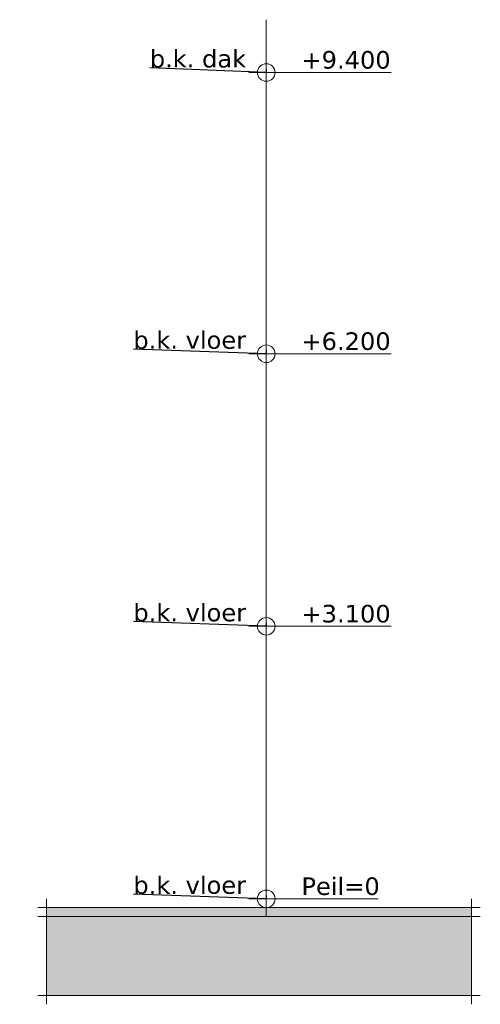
# Model space of a CAD drawing. Header units: millimetres. Extents: x -25778 to 297771, y -21930 to 17454.
# Tile 48 of 109: x 215360 to 220600, y -19929 to -8729. Entities that reach past the tile are written whole.
import ezdxf

# ---------------------------------------------------------------- set-up
doc = ezdxf.new("R2010")
doc.units = ezdxf.units.MM
doc.header["$MEASUREMENT"] = 0
for name, color, linetype in [('00 2D tek aankleding', 7, 'Continuous'), ('00 2D tek aankleding 2D arcering', 7, 'Continuous'), ('Tekst_dim 1_ 100 .DO', 7, 'Continuous'), ('Tekst_dim Algemeen', 7, 'Continuous')]:
    doc.layers.add(name, color=color, linetype=linetype)
doc.styles.add('GENERATED_STYLE_1', font='verdana.ttf')
doc.dimstyles.new('GENERATED_STYLE__1', dxfattribs={"dimtxt": 0.18, "dimasz": 76, "dimexe": 0.18, "dimexo": 0.0625, "dimgap": 0, "dimtad": 0, "dimtih": 1, "dimtoh": 1, "dimdec": 4, "dimzin": 0, "dimdsep": 46, "dimcen": 0.09, "dimadec": 0, "dimazin": 0, "dimtfac": 1, "dimtdec": 4, "dimtmove": 0, "dimatfit": 3, "dimldrblk": 'ARROWHEAD_0', "dimfxl": 1, "dimtolj": 1, "dimtzin": 0, "dimarcsym": 0})

# ---------------------------------------------------------------- blocks, each defined once
blk = doc.blocks.new('Strook maaiveld[13]_5', base_point=(215665, -19829))
at = {"layer": '00 2D tek aankleding 2D arcering', "linetype": 'Continuous', "lineweight": 0, "true_color": 0xffffff}
blk.add_hatch(color=7, dxfattribs=at).paths.add_polyline_path([(215665, -18929), (220500, -18929), (220500, -18829), (215665, -18829)])
at = {"layer": '00 2D tek aankleding 2D arcering', "linetype": 'Continuous', "lineweight": 0, "true_color": 0x000000}
blk.add_hatch(color=18, dxfattribs=at).paths.add_polyline_path([(215665, -19829), (220500, -19829), (220500, -18929), (215665, -18929)])
at = {"layer": '00 2D tek aankleding', "color": 7, "linetype": 'Continuous', "lineweight": 0, "flags": 128}
for points in [[(215665, -18929), (220500, -18929), (220500, -18829), (215665, -18829)], [(215665, -19829), (220500, -19829), (220500, -18929), (215665, -18929)]]:
    blk.add_lwpolyline(points, close=True, dxfattribs=at)
blk = doc.blocks.new('Eind strook maaiveld[14]_5', base_point=(215665, -19829))
at = {"layer": '00 2D tek aankleding', "color": 7, "linetype": 'Continuous', "lineweight": 0}
for p, q in [((215665, -18729), (215665, -19929)), ((215665, -18829), (215565, -18829)), ((215665, -18929), (215565, -18929)), ((215665, -19829), (215565, -19829))]:
    blk.add_line(p, q, dxfattribs=at)
blk = doc.blocks.new('Eind strook maaiveld[16]_5', base_point=(220500, -19829))
at = {"layer": '00 2D tek aankleding', "color": 7, "linetype": 'Continuous', "lineweight": 0}
for p, q in [((220500, -18729), (220500, -19929)), ((220500, -18829), (220600, -18829)), ((220500, -18929), (220600, -18929)), ((220500, -19829), (220600, -19829))]:
    blk.add_line(p, q, dxfattribs=at)
blk = doc.blocks.new('Dimension_5_5', base_point=(218165, -18729))
at = {"layer": 'Tekst_dim 1_ 100 .DO', "color": 1, "linetype": 'Continuous', "lineweight": 0}
for p, q in [((218165, -9529), (218165, -9129)), ((217965, -9329), (218365, -9329)), ((218365, -9329), (219587, -9329)), ((218165, -12729), (218165, -12329)), ((217965, -12529), (218365, -12529)), ((218365, -12529), (219587, -12529)), ((218165, -15829), (218165, -15429)), ((217965, -15629), (218365, -15629)), ((218365, -15629), (219587, -15629)), ((218165, -18929), (218165, -18529)), ((217965, -18729), (218365, -18729)), ((218365, -18729), (219437, -18729))]:
    blk.add_line(p, q, dxfattribs=at)
for centre in [(218165, -9329), (218165, -12529), (218165, -15629), (218165, -18729)]:
    blk.add_circle(centre, 100, dxfattribs=at)
at = {"layer": 'Tekst_dim 1_ 100 .DO', "color": 2, "lineweight": 0, "char_height": 200, "attachment_point": 7, "style": 'GENERATED_STYLE_1'}
for s, insert in [('\\A1;{\\pql;\\fVerdana|b0|i0|c0|p0;\\W1.000000;+9.400}', (218565, -9289)), ('\\A1;{\\pql;\\fVerdana|b0|i0|c0|p0;\\W1.000000;+6.200}', (218565, -12489)), ('\\A1;{\\pql;\\fVerdana|b0|i0|c0|p0;\\W1.000000;+3.100}', (218565, -15589)), ('\\A1;{\\pql;\\fVerdana|b0|i0|c0|p0;\\W1.000000;Peil=0}', (218565, -18689))]:
    blk.add_mtext(s, dxfattribs=dict(at, insert=insert))
blk = doc.blocks.new('ARROWHEAD_0')
at = {"color": 0, "linetype": 'Continuous', "lineweight": 0}
for p, q in [((0, 0), (-1, 0)), ((0, -0.5), (0, 0.5))]:
    blk.add_line(p, q, dxfattribs=at)

msp = doc.modelspace()

# ---------------------------------------------------------------- linework, layer by layer
at = {"layer": 'Tekst_dim Algemeen', "color": 9, "linetype": 'Continuous', "lineweight": 0}
msp.add_lwpolyline([(218165, -18729), (218165, -8729)], dxfattribs=at)

# ---------------------------------------------------------------- block references
at = {"layer": '00 2D tek aankleding', "color": 7, "linetype": 'Continuous', "lineweight": 0}
for name, p in [('Eind strook maaiveld[14]_5', (215665, -19829)), ('Eind strook maaiveld[16]_5', (220500, -19829)), ('Strook maaiveld[13]_5', (215665, -19829))]:
    msp.add_blockref(name, p, dxfattribs=at)
at = {"layer": 'Tekst_dim 1_ 100 .DO', "color": 1, "linetype": 'Continuous', "lineweight": 0}
msp.add_blockref('Dimension_5_5', (218165, -18729), dxfattribs=at)

# ---------------------------------------------------------------- texts
at = {"layer": 'Tekst_dim 1_ 100 .DO', "color": 9, "linetype": 'Continuous', "lineweight": 0, "char_height": 200, "attachment_point": 7, "style": 'GENERATED_STYLE_1'}
for s, insert in [('\\A1;{\\pql;\\fVerdana|b0|i0|c0|p0;\\W1.000000;b.k. \\fVerdana|b0|i0|c0|p0;\\W1.000000;dak}', (216840, -9276)), ('\\A1;{\\pql;\\fVerdana|b0|i0|c0|p0;\\W1.000000;b.k. vloer}', (216653, -12476)), ('\\A1;{\\pql;\\fVerdana|b0|i0|c0|p0;\\W1.000000;b.k. vloer}', (216653, -15576)), ('\\A1;{\\pql;\\fVerdana|b0|i0|c0|p0;\\W1.000000;b.k. vloer}', (216653, -18676))]:
    msp.add_mtext(s, dxfattribs=dict(at, insert=insert))

# ---------------------------------------------------------------- leaders
at = {"layer": 'Tekst_dim 1_ 100 .DO', "color": 1, "linetype": 'Continuous', "lineweight": 0, "annotation_type": 0, "has_hookline": 1, "hookline_direction": 1}
for points, text_width in [([(218165, -9329), (216840, -9276)], 1104), ([(218165, -12529), (216653, -12476)], 1294), ([(218165, -15629), (216653, -15576)], 1294), ([(218165, -18729), (216653, -18676)], 1294)]:
    msp.add_leader(points, dimstyle='GENERATED_STYLE__1', dxfattribs=dict(at, text_width=text_width))

doc.saveas('drawing.dxf')
